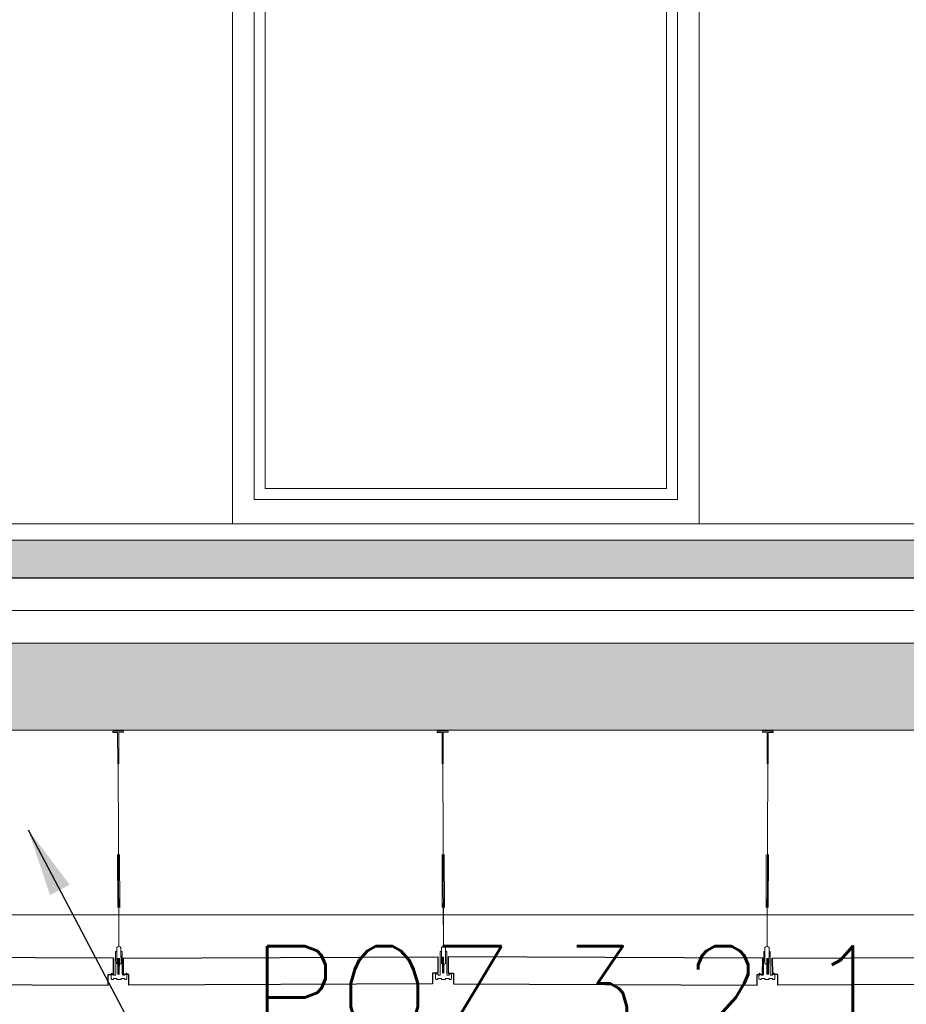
# Model space of a CAD drawing. Extents: x 4615668 to 9294084, y 5325188 to 10688993.
# Tile 253 of 256: x 4639195 to 4639358, y 5327421 to 5327603. Entities that reach past the tile are written whole.
import ezdxf

# ---------------------------------------------------------------- set-up
doc = ezdxf.new("R2010")
doc.units = 0
doc.header["$MEASUREMENT"] = 0
for name, color, linetype, lineweight in [('hatch', 253, 'Continuous', 0), ('K-OPISY', 252, 'Continuous', 15), ('posadzka', 94, 'Continuous', 15), ('wieszaki suf.p.', 253, 'Continuous', 5)]:
    doc.layers.add(name, color=color, linetype=linetype, lineweight=lineweight)
for name, color, linetype in [('K_WIDOK', 8, 'Continuous'), ('sciany', 1, 'Continuous'), ('strop podw.', 3, 'Continuous')]:
    doc.layers.add(name, color=color, linetype=linetype)
doc.styles.add('Simplex', font='simplex.shx')
doc.linetypes.add('BATTING', pattern='A,0.00254,-2.54,[134,ltypeshp.shx,S=2.54,R=0,X=-2.54,Y=0],-5.08,[134,ltypeshp.shx,S=2.54,R=180,X=2.54,Y=0],-2.54', length=10.16254)
doc.dimstyles.new('1do50', dxfattribs={"dimscale": 5, "dimtxt": 2.5, "dimasz": 2.5, "dimexe": 2.5, "dimexo": 0.5, "dimgap": 1, "dimtad": 1, "dimdec": 1, "dimrnd": 0.5, "dimzin": 12, "dimdsep": 46, "dimtxsty": 'Simplex', "dimblk": 'OBLIQUE', "dimcen": 0.5, "dimdle": 2.5, "dimclrd": 256, "dimclre": 256, "dimclrt": 256, "dimadec": 1, "dimazin": 3, "dimtfac": 1, "dimtdec": 1, "dimtix": 1, "dimtmove": 0, "dimatfit": 3, "dimfxl": 0, "dimtolj": 1, "dimtzin": 0, "dimarcsym": 0})

# ---------------------------------------------------------------- blocks, each defined once
blk = doc.blocks.new('A$C604A1FD6')
at = {"color": 0, "ltscale": 60}
for p, q in [((0, 5), (0, 2)), ((1, 5), (1, 2)), ((60, 5), (60, 2))]:
    blk.add_line(p, q, dxfattribs=at)
blk.add_lwpolyline([(58, 2), (58, 0), (2, 0), (2, 2), (1, 2), (1, 5), (59, 5), (59, 2)], close=True, dxfattribs=at)
blk = doc.blocks.new('G$CDA4F7F8F')
at = {"layer": 'wieszaki suf.p.'}
for p, q in [((1.46, 6.08), (1.46, 41.58)), ((1.47, 14.07), (1.46, 6.08))]:
    blk.add_line(p, q, dxfattribs=at)
at = {"layer": 'wieszaki suf.p.', "linetype": 'Continuous'}
for p, q in [((1.26, 13.27), (1.26, 22.99)), ((1.66, 13.27), (1.66, 22.99))]:
    blk.add_line(p, q, dxfattribs=at)
at = {"layer": 'wieszaki suf.p.'}
blk.add_lwpolyline([(1.56, 39.72), (1.36, 39.72), (1.36, 45.52), (0.46, 45.52), (0.46, 45.72), (2.46, 45.72), (2.46, 45.52), (1.56, 45.52)], close=True, dxfattribs=at)
for points in [[(1.09, 5.16), (1.09, 5.91, -0.440677), (1.84, 5.91), (1.84, 2.91, -0.309747), (1.09, 2.91)], [(0.86, 5.16), (1.09, 5.16), (1.09, 2.91, 0.309747), (1.84, 2.91), (1.84, 5.16), (2.07, 5.16), (2.07, 1.37, 0.050199), (2.1, 0.88, 0.462729), (2.41, 0.81), (2.76, 1.11, -0.591447), (2.92, 1.04), (2.92, 0.14, -0.336476), (2.79, 0), (2.51, 0), (2.51, 0.2), (1.85, 0.2), (1.85, 0), (1.08, 0), (1.08, 0.2), (0.42, 0.2), (0.42, 0), (0.14, 0, -0.336476), (0, 0.14), (0, 1.04, -0.591447), (0.17, 1.11), (0.52, 0.81, 0.462729), (0.82, 0.88, 0.050199), (0.86, 1.37)]]:
    blk.add_lwpolyline(points, format="xyb", close=True, dxfattribs=at)
blk = doc.blocks.new('_Oblique')
at = {"color": 0, "linetype": 'ByBlock', "lineweight": -2}
blk.add_line((-0.5, -0.5), (0.5, 0.5), dxfattribs=at)

msp = doc.modelspace()

# ---------------------------------------------------------------- hatches: boundary and pattern name
at = {"layer": 'hatch', "lineweight": 0, "ltscale": 40, "transparency": 33554687}
h = msp.add_hatch(dxfattribs=at)
h.set_pattern_fill('ANSI36', color=256, scale=20, angle=90)
h.set_pattern_definition([(135, (-11669.256, -5502.5394), (-4.8613591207, 1.3258252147), [6.25, -1.25, 0, -1.25])])
h.paths.add_polyline_path([(4638169.323, 5327499.968), (4638169.323, 5327506.968), (4637993.854, 5327506.968), (4637993.854, 5327499.968)])
h.paths.add_polyline_path([(4637974.813, 5327499.968), (4637993.854, 5327499.968), (4637993.854, 5327506.968), (4637974.813, 5327506.968)])
h.paths.add_polyline_path([(4638169.323, 5327506.968), (4638169.323, 5327499.968), (4637974.813, 5327499.968), (4637974.813, 5327506.968)])
h.paths.add_polyline_path([(4638188.282, 5327499.968), (4638188.282, 5327506.968), (4639468.783, 5327506.968), (4639468.783, 5327499.968)])
h = msp.add_hatch(dxfattribs=at)
h.set_pattern_fill('ANSI33', color=256, scale=20, angle=90)
h.set_pattern_definition([(135, (-16483.3524, -5502.49), (-3.535533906, -3.535533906), []), (135, (-16483.3524, -5498.9546), (-3.535533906, -3.535533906), [2.5, -1.25])])
edge = h.paths.add_edge_path()
edge.add_line((4639468.783, 5327487.968), (4639498.783, 5327487.968))
edge.add_line((4638188.282, 5327487.968), (4639468.783, 5327487.968))
edge.add_line((4639498.783, 5327487.968), (4639498.783, 5327424.967))
edge.add_line((4639498.783, 5327424.967), (4639468.783, 5327424.967))
edge.add_line((4639468.783, 5327424.967), (4639468.783, 5327471.978))
edge.add_line((4639468.783, 5327471.978), (4638958.813, 5327471.978))
edge.add_line((4638958.813, 5327471.978), (4638958.813, 5327437.957))
edge.add_line((4638958.813, 5327437.957), (4638928.813, 5327437.957))
edge.add_line((4638928.813, 5327437.957), (4638928.813, 5327471.978))
edge.add_line((4638928.813, 5327471.978), (4638378.783, 5327471.978))
edge.add_line((4638378.783, 5327471.978), (4638378.783, 5327437.999))
edge.add_line((4638378.783, 5327437.999), (4638348.783, 5327437.999))
edge.add_line((4638348.783, 5327437.999), (4638348.783, 5327471.978))
edge.add_line((4638348.783, 5327471.978), (4638216.099, 5327471.978))
edge.add_line((4638216.099, 5327471.978), (4638188.364, 5327471.978))
edge.add_line((4638188.364, 5327471.978), (4638188.282, 5327487.968))

# ---------------------------------------------------------------- linework, layer by layer
at = {"color": 1, "lineweight": 0, "ltscale": 40}
msp.add_line((4639498.783, 5327506.968), (4638188.282, 5327506.968), dxfattribs=at)
at = {"lineweight": 0, "ltscale": 40}
for points in [[(4639320.2, 5327509.968), (4639234.2, 5327509.968), (4639234.2, 5327783.613), (4639320.2, 5327783.613)], [(4639238.2, 5327514.469), (4639316.2, 5327514.469), (4639316.2, 5327779.563), (4639238.2, 5327779.563)], [(4639316.2, 5327514.469), (4639238.2, 5327514.469), (4639238.2, 5327683.613), (4639316.2, 5327683.613)]]:
    msp.add_lwpolyline(points, close=True, dxfattribs=at)
at = {"color": 253, "lineweight": 0, "ltscale": 40}
msp.add_lwpolyline([(4639314.2, 5327516.469), (4639240.2, 5327516.469), (4639240.2, 5327681.613), (4639314.2, 5327681.613)], close=True, dxfattribs=at)
at = {"color": 1, "lineweight": 0, "ltscale": 40}
msp.add_lwpolyline([(4638188.282, 5327487.968), (4639468.783, 5327487.968), (4639468.783, 5327487.968), (4639498.783, 5327487.968), (4639498.783, 5327424.967), (4639468.783, 5327424.967), (4639468.783, 5327471.978), (4638958.813, 5327471.978), (4638958.813, 5327437.957), (4638928.813, 5327437.957), (4638928.813, 5327471.978), (4638378.783, 5327471.978), (4638378.783, 5327437.999), (4638348.783, 5327437.999), (4638348.783, 5327471.978), (4638188.282, 5327471.978)], dxfattribs=at)
at = {"layer": 'hatch', "linetype": 'BATTING', "lineweight": 0, "ltscale": 0.6}
msp.add_line((4638188.282, 5327494.002), (4639468.783, 5327494.002), dxfattribs=at)
at = {"layer": 'K_WIDOK', "lineweight": 0, "ltscale": 40}
msp.add_line((4638190.364, 5327437.968), (4639468.783, 5327437.968), dxfattribs=at)
at = {"layer": 'posadzka', "lineweight": 0, "ltscale": 40, "const_width": 0.15}
msp.add_lwpolyline([(4638190.364, 5327509.968), (4639503.383, 5327509.968)], dxfattribs=at)
at = {"layer": 'sciany', "ltscale": 40}
msp.add_line((4639468.783, 5327499.968), (4638188.282, 5327499.968), dxfattribs=at)

# ---------------------------------------------------------------- block references
at = {"lineweight": 0, "ltscale": 40, "rotation": 0.202294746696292}
for p in [(4639211.801, 5327426.03), (4639271.62, 5327426.03)]:
    msp.add_blockref('G$CDA4F7F8F', p, dxfattribs=at)
at = {"lineweight": 0, "ltscale": 40, "xscale": -1, "rotation": 359.7977052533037}
msp.add_blockref('G$CDA4F7F8F', (4639334.151, 5327426.03), dxfattribs=at)
at = {"layer": 'strop podw.', "ltscale": 60, "xscale": -1, "rotation": 359.7629347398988}
for p in [(4639213.244, 5327424.963), (4639332.898, 5327424.963)]:
    msp.add_blockref('A$C604A1FD6', p, dxfattribs=at)
at = {"layer": 'strop podw.', "ltscale": 60, "rotation": 0.2370652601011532}
for p in [(4639213.054, 5327424.963), (4639332.708, 5327424.963)]:
    msp.add_blockref('A$C604A1FD6', p, dxfattribs=at)

# ---------------------------------------------------------------- texts
at = {"layer": 'K-OPISY', "insert": (4639237.456, 5327414.155), "char_height": 18, "attachment_point": 7, "style": 'Simplex'}
msp.add_mtext('{\\C0;POZ.3.2.1}', dxfattribs=at)

# ---------------------------------------------------------------- leaders
at = {"layer": 'K-OPISY', "annotation_type": 0, "has_hookline": 1, "hookline_direction": 0}
for points, text_width in [([(4639128.972, 5327482.138), (4639187.479, 5327367.975), (4639199.979, 5327367.975)], 114.857), ([(4639196.534, 5327453.581), (4639219.956, 5327409.155), (4639232.456, 5327409.155)], 118.286)]:
    msp.add_leader(points, dimstyle='1do50', override={"dimgap": 1, "dimtad": 1}, dxfattribs=dict(at, text_width=text_width))

doc.saveas('drawing.dxf')
